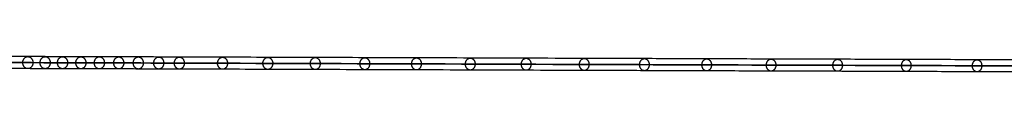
# Model space of a CAD drawing. Header units: millimetres. Extents: x -1192 to 1067, y -14 to 15.
# Tile 5 of 13: x -967 to -738, y -1 to 3. Entities that reach past the tile are written whole.
import ezdxf

# ---------------------------------------------------------------- set-up
doc = ezdxf.new("R2010")
doc.units = ezdxf.units.MM
doc.layers.add('CABLE', color=7, linetype='Continuous')

msp = doc.modelspace()

# ---------------------------------------------------------------- linework, layer by layer
at = {"layer": 'CABLE'}
for points, knots in [([(-727.73, 1.96, 255.02), (-733.39, 1.98, 262.12), (-744.55, 2.02, 276.15), (-761.01, 2.08, 296.98), (-776.97, 2.13, 317.33), (-792.45, 2.18, 337.2), (-807.42, 2.23, 356.59), (-821.91, 2.28, 375.48), (-835.9, 2.33, 393.9), (-849.39, 2.37, 411.83), (-862.4, 2.42, 429.28), (-874.91, 2.46, 446.25), (-886.92, 2.5, 462.73), (-898.44, 2.54, 478.73), (-909.47, 2.57, 494.25), (-920.01, 2.61, 509.28), (-928.44, 2.63, 521.5), (-934.95, 2.66, 531.05), (-939.65, 2.67, 538), (-944.25, 2.68, 544.88), (-948.7, 2.7, 551.58), (-953.06, 2.71, 558.22), (-957.26, 2.73, 564.68), (-961.37, 2.74, 571.08), (-965.32, 2.75, 577.3), (-969.19, 2.76, 583.45), (-972.9, 2.77, 589.43), (-976.51, 2.78, 595.34), (-979.98, 2.8, 601.08), (-983.35, 2.8, 606.75), (-986.56, 2.81, 612.25), (-989.68, 2.82, 617.68), (-992.18, 2.83, 622.1), (-994.14, 2.84, 625.61), (-995.55, 2.84, 628.17), (-996.94, 2.84, 630.71), (-998.29, 2.85, 633.21), (-999.61, 2.85, 635.69), (-1001.32, 2.86, 638.92), (-1002.98, 2.86, 642.12), (-1004.59, 2.86, 645.28), (-1005.76, 2.87, 647.6), (-1006.9, 2.87, 649.9), (-1008, 2.87, 652.16), (-1009.08, 2.88, 654.4), (-1010.12, 2.88, 656.59), (-1011.14, 2.88, 658.77), (-1012.12, 2.88, 660.91), (-1013.07, 2.89, 663.02), (-1013.99, 2.89, 665.11), (-1014.89, 2.89, 667.16), (-1015.75, 2.89, 669.19), (-1016.57, 2.89, 671.18), (-1017.37, 2.9, 673.14), (-1018.14, 2.9, 675.07), (-1018.87, 2.9, 676.97), (-1019.58, 2.9, 678.84), (-1020.25, 2.9, 680.68), (-1020.9, 2.9, 682.49), (-1021.51, 2.9, 684.27), (-1022.09, 2.9, 686.02), (-1022.64, 2.9, 687.74), (-1023.16, 2.91, 689.43), (-1023.65, 2.91, 691.09), (-1024.11, 2.91, 692.71), (-1024.54, 2.91, 694.31), (-1024.93, 2.91, 695.88), (-1025.18, 2.91, 696.92), (-1025.3, 2.91, 697.43)], [0, 0, 0, 0, 27.235592, 53.785722, 79.650681, 104.830781, 129.326365, 153.137801, 176.265493, 198.709879, 220.47144, 241.550705, 261.948254, 281.664727, 300.700834, 319.057364, 336.735196, 345.235256, 353.735315, 361.897072, 370.058829, 377.882909, 385.706989, 393.194102, 400.681215, 407.832173, 414.983131, 421.798864, 428.614597, 435.096181, 441.577765, 447.726451, 453.875137, 456.825092, 459.775046, 462.642346, 465.509645, 468.294514, 471.079383, 476.484752, 479.105521, 481.72629, 484.265439, 486.804588, 489.26244, 491.720293, 494.097206, 496.47412, 498.770491, 501.066862, 503.303096, 505.499395, 507.655884, 509.772694, 511.849967, 513.88785, 515.8865, 517.846082, 519.766774, 521.648761, 523.492244, 525.297433, 527.064555, 528.793849, 530.485572, 532.139999, 533.757421, 535.338075, 535.338075, 535.338075, 535.338075]), ([(-728.83, 0.56, 254.15), (-734.49, 0.58, 261.25), (-745.65, 0.62, 275.28), (-762.11, 0.68, 296.12), (-778.08, 0.73, 316.47), (-793.55, 0.78, 336.35), (-808.53, 0.83, 355.73), (-823.02, 0.88, 374.64), (-837.01, 0.93, 393.06), (-850.51, 0.97, 411), (-863.52, 1.02, 428.45), (-876.04, 1.06, 445.43), (-888.06, 1.1, 461.91), (-899.58, 1.14, 477.92), (-910.62, 1.17, 493.45), (-921.16, 1.21, 508.49), (-929.6, 1.23, 520.71), (-936.11, 1.26, 530.27), (-940.81, 1.27, 537.22), (-945.42, 1.29, 544.1), (-949.87, 1.3, 550.82), (-954.23, 1.31, 557.45), (-958.44, 1.33, 563.93), (-962.55, 1.34, 570.32), (-966.51, 1.35, 576.55), (-970.38, 1.36, 582.71), (-974.09, 1.37, 588.7), (-977.71, 1.38, 594.62), (-981.18, 1.4, 600.37), (-984.55, 1.41, 606.04), (-987.77, 1.41, 611.55), (-990.9, 1.42, 616.98), (-993.41, 1.43, 621.42), (-995.36, 1.44, 624.93), (-996.78, 1.44, 627.5), (-998.17, 1.44, 630.04), (-999.52, 1.45, 632.55), (-1000.85, 1.45, 635.03), (-1002.56, 1.46, 638.28), (-1004.23, 1.46, 641.48), (-1005.84, 1.47, 644.65), (-1007.01, 1.47, 646.98), (-1008.15, 1.47, 649.28), (-1009.26, 1.47, 651.55), (-1010.34, 1.48, 653.79), (-1011.39, 1.48, 656), (-1012.41, 1.48, 658.18), (-1013.39, 1.48, 660.33), (-1014.35, 1.49, 662.45), (-1015.28, 1.49, 664.55), (-1016.17, 1.49, 666.61), (-1017.04, 1.49, 668.64), (-1017.87, 1.49, 670.65), (-1018.67, 1.5, 672.62), (-1019.44, 1.5, 674.56), (-1020.18, 1.5, 676.47), (-1020.89, 1.5, 678.35), (-1021.57, 1.5, 680.2), (-1022.22, 1.5, 682.03), (-1022.84, 1.5, 683.82), (-1023.42, 1.5, 685.58), (-1023.98, 1.51, 687.32), (-1024.5, 1.51, 689.02), (-1025, 1.51, 690.7), (-1025.46, 1.51, 692.34), (-1025.89, 1.51, 693.96), (-1026.29, 1.51, 695.55), (-1026.54, 1.51, 696.6), (-1026.66, 1.51, 697.12), (-1026.68, 1.51, 697.17), (-1026.69, 1.51, 697.22), (-1026.7, 1.51, 697.27)], [0, 0, 0, 0, 27.267565, 53.848863, 79.744184, 104.953845, 129.478184, 153.317573, 176.472415, 198.943149, 220.730257, 241.834267, 262.255761, 281.99538, 301.053834, 319.431913, 337.130497, 345.640535, 354.150573, 362.321911, 370.49325, 378.326514, 386.159779, 393.655682, 401.151585, 408.310937, 415.470289, 422.294024, 429.117758, 435.606951, 442.096144, 448.252048, 454.407952, 457.361369, 460.314787, 463.185452, 466.056117, 468.844256, 471.632394, 477.044109, 479.667954, 482.2918, 484.83393, 487.376059, 489.836797, 492.297534, 494.677239, 497.056943, 499.35601, 501.655076, 503.893935, 506.092812, 508.251833, 510.371129, 512.45084, 514.491115, 516.492111, 518.453994, 520.37694, 522.261137, 524.106783, 525.914092, 527.683288, 529.414612, 531.108322, 532.76469, 534.384011, 535.966599, 535.966599, 535.966599, 536.125454, 536.125454, 536.125454, 536.125454]), ([(-727.74, -0.84, 255.02), (-733.4, -0.82, 262.12), (-744.56, -0.78, 276.15), (-761.01, -0.72, 296.99), (-776.98, -0.67, 317.34), (-792.45, -0.62, 337.21), (-807.43, -0.57, 356.59), (-821.91, -0.52, 375.49), (-835.9, -0.47, 393.91), (-849.4, -0.43, 411.84), (-862.4, -0.38, 429.29), (-874.91, -0.34, 446.26), (-886.92, -0.3, 462.74), (-898.45, -0.26, 478.74), (-909.48, -0.23, 494.25), (-920.01, -0.19, 509.29), (-928.44, -0.17, 521.5), (-934.95, -0.14, 531.06), (-939.65, -0.13, 538.01), (-944.25, -0.12, 544.88), (-948.7, -0.1, 551.59), (-953.06, -0.09, 558.22), (-957.26, -0.07, 564.69), (-961.37, -0.06, 571.08), (-965.33, -0.05, 577.3), (-969.19, -0.04, 583.46), (-972.9, -0.03, 589.44), (-976.52, -0.02, 595.35), (-979.98, 0, 601.09), (-983.35, 0, 606.75), (-986.57, 0.01, 612.25), (-989.69, 0.02, 617.68), (-992.19, 0.03, 622.1), (-994.14, 0.04, 625.61), (-995.55, 0.04, 628.17), (-996.94, 0.04, 630.71), (-998.29, 0.05, 633.21), (-999.62, 0.05, 635.69), (-1001.32, 0.06, 638.93), (-1002.98, 0.06, 642.12), (-1004.6, 0.06, 645.29), (-1005.76, 0.07, 647.6), (-1006.9, 0.07, 649.9), (-1008, 0.07, 652.16), (-1009.08, 0.08, 654.4), (-1010.12, 0.08, 656.59), (-1011.14, 0.08, 658.77), (-1012.12, 0.08, 660.91), (-1013.07, 0.09, 663.03), (-1014, 0.09, 665.11), (-1014.89, 0.09, 667.17), (-1015.75, 0.09, 669.19), (-1016.58, 0.09, 671.18), (-1017.37, 0.1, 673.14), (-1018.14, 0.1, 675.07), (-1018.88, 0.1, 676.97), (-1019.58, 0.1, 678.84), (-1020.26, 0.1, 680.68), (-1020.9, 0.1, 682.49), (-1021.51, 0.1, 684.27), (-1022.09, 0.1, 686.02), (-1022.64, 0.1, 687.74), (-1023.16, 0.11, 689.43), (-1023.65, 0.11, 691.09), (-1024.11, 0.11, 692.71), (-1024.54, 0.11, 694.31), (-1024.94, 0.11, 695.88), (-1025.18, 0.11, 696.92), (-1025.3, 0.11, 697.43), (-1025.3, 0.11, 697.43), (-1025.3, 0.11, 697.43), (-1025.3, 0.11, 697.43)], [0, 0, 0, 0, 27.235592, 53.785722, 79.650681, 104.830781, 129.326365, 153.137801, 176.265493, 198.709879, 220.47144, 241.550705, 261.948254, 281.664727, 300.700834, 319.057364, 336.735196, 345.235256, 353.735315, 361.897072, 370.058829, 377.882909, 385.706989, 393.194102, 400.681215, 407.832173, 414.983131, 421.798864, 428.614597, 435.096181, 441.577765, 447.726451, 453.875137, 456.825092, 459.775046, 462.642346, 465.509645, 468.294514, 471.079383, 476.484752, 479.105521, 481.72629, 484.265439, 486.804588, 489.26244, 491.720293, 494.097206, 496.47412, 498.770491, 501.066862, 503.303096, 505.499395, 507.655884, 509.772694, 511.849967, 513.88785, 515.8865, 517.846082, 519.766774, 521.648761, 523.492244, 525.297433, 527.064555, 528.793849, 530.485572, 532.139999, 533.757421, 535.338153, 535.338153, 535.338153, 535.33823, 535.33823, 535.33823, 535.33823]), ([(-1023.9, 1.51, 697.59), (-1023.79, 1.51, 697.14), (-1023.56, 1.51, 696.16), (-1023.18, 1.51, 694.67), (-1022.76, 1.51, 693.08), (-1022.31, 1.51, 691.47), (-1021.82, 1.5, 689.83), (-1021.31, 1.5, 688.16), (-1020.76, 1.5, 686.45), (-1020.18, 1.5, 684.72), (-1019.58, 1.5, 682.95), (-1018.94, 1.5, 681.16), (-1018.27, 1.5, 679.33), (-1017.57, 1.5, 677.47), (-1016.84, 1.5, 675.58), (-1016.07, 1.49, 673.66), (-1015.28, 1.49, 671.71), (-1014.46, 1.49, 669.73), (-1013.6, 1.49, 667.72), (-1012.71, 1.49, 665.67), (-1011.79, 1.49, 663.6), (-1010.84, 1.48, 661.49), (-1009.87, 1.48, 659.36), (-1008.85, 1.48, 657.19), (-1007.82, 1.48, 655), (-1006.74, 1.47, 652.77), (-1005.64, 1.47, 650.52), (-1004.51, 1.47, 648.23), (-1003.34, 1.46, 645.92), (-1001.74, 1.46, 642.76), (-1000.08, 1.46, 639.57), (-998.38, 1.45, 636.35), (-997.06, 1.45, 633.87), (-995.71, 1.44, 631.38), (-994.32, 1.44, 628.84), (-992.92, 1.44, 626.29), (-990.97, 1.43, 622.79), (-988.47, 1.42, 618.37), (-985.35, 1.41, 612.95), (-982.14, 1.4, 607.46), (-978.78, 1.39, 601.8), (-975.32, 1.38, 596.07), (-971.71, 1.37, 590.17), (-968, 1.36, 584.2), (-964.14, 1.35, 578.05), (-960.19, 1.34, 571.83), (-956.08, 1.33, 565.45), (-951.89, 1.31, 558.99), (-947.53, 1.3, 552.36), (-943.09, 1.28, 545.65), (-938.49, 1.27, 538.79), (-933.79, 1.26, 531.84), (-927.29, 1.23, 522.29), (-918.86, 1.21, 510.08), (-908.33, 1.17, 495.06), (-897.31, 1.14, 479.55), (-885.79, 1.1, 463.56), (-873.78, 1.06, 447.08), (-861.27, 1.02, 430.12), (-848.27, 0.97, 412.68), (-834.78, 0.93, 394.75), (-820.79, 0.88, 376.34), (-806.32, 0.83, 357.44), (-791.34, 0.78, 338.06), (-775.87, 0.73, 318.2), (-759.91, 0.68, 297.85), (-743.46, 0.62, 277.02), (-732.3, 0.58, 262.99), (-726.64, 0.56, 255.9)], [0, 0, 0, 0, 1.418628, 3.034171, 4.686674, 6.376432, 8.103716, 9.868784, 11.671875, 13.513215, 15.393015, 17.311474, 19.268779, 21.265105, 23.300619, 25.375478, 27.489829, 29.643811, 31.837557, 34.071192, 36.364894, 38.658595, 41.032747, 43.406898, 45.861894, 48.316889, 50.853087, 53.389284, 56.007007, 58.62473, 64.023817, 66.805449, 69.587082, 72.451048, 75.315015, 78.261541, 81.208067, 87.349606, 93.491145, 99.965196, 106.439247, 113.247058, 120.054869, 127.197516, 134.340162, 141.818573, 149.296984, 157.111971, 164.926957, 173.079227, 181.231498, 189.721678, 198.211858, 215.869143, 234.204338, 253.21832, 272.911877, 293.285717, 314.340482, 336.076751, 358.49505, 381.595861, 405.379621, 429.846734, 454.997569, 480.832464, 507.351736, 534.555672, 534.555672, 534.555672, 534.555672])]:
    msp.add_open_spline(points, degree=3, knots=knots, dxfattribs=at)
for points, knots in [([(-966.56, 1.35, 576.65), (-966.56, 2.75, 576.65), (-965.38, 2.75, 577.4), (-964.2, 2.75, 578.15), (-964.2, 1.35, 578.15)], [4.39823, 4.39823, 4.39823, 6.597345, 6.597345, 8.796459, 8.796459, 8.796459]), ([(-962.54, 1.34, 570.33), (-962.54, 2.74, 570.33), (-961.36, 2.74, 571.08), (-960.18, 2.74, 571.83), (-960.19, 1.34, 571.84)], [4.39823, 4.39823, 4.39823, 6.597345, 6.597345, 8.796459, 8.796459, 8.796459]), ([(-958.49, 1.33, 564.02), (-958.49, 2.73, 564.02), (-957.31, 2.73, 564.78), (-956.14, 2.73, 565.54), (-956.14, 1.33, 565.54)], [4.39823, 4.39823, 4.39823, 6.597345, 6.597345, 8.796459, 8.796459, 8.796459]), ([(-954.22, 1.31, 557.46), (-954.22, 2.71, 557.46), (-953.05, 2.71, 558.22), (-951.88, 2.71, 558.99), (-951.88, 1.31, 558.99)], [4.39823, 4.39823, 4.39823, 6.597345, 6.597345, 8.796459, 8.796459, 8.796459]), ([(-949.93, 1.3, 550.91), (-949.92, 2.7, 550.91), (-948.76, 2.7, 551.68), (-947.59, 2.7, 552.45), (-947.59, 1.3, 552.45)], [4.39823, 4.39823, 4.39823, 6.597345, 6.597345, 8.796459, 8.796459, 8.796459]), ([(-945.41, 1.29, 544.11), (-945.41, 2.69, 544.1), (-944.24, 2.68, 544.88), (-943.08, 2.68, 545.66), (-943.08, 1.28, 545.66)], [4.39823, 4.39823, 4.39823, 6.597345, 6.597345, 8.796459, 8.796459, 8.796459]), ([(-940.87, 1.27, 537.32), (-940.87, 2.67, 537.32), (-939.7, 2.67, 538.1), (-938.54, 2.67, 538.88), (-938.54, 1.27, 538.88)], [4.39823, 4.39823, 4.39823, 6.597345, 6.597345, 8.796459, 8.796459, 8.796459]), ([(-936.11, 1.26, 530.27), (-936.1, 2.66, 530.27), (-934.95, 2.66, 531.06), (-933.79, 2.66, 531.84), (-933.79, 1.26, 531.84)], [4.39823, 4.39823, 4.39823, 6.597345, 6.597345, 8.796459, 8.796459, 8.796459]), ([(-931.31, 1.24, 523.24), (-931.31, 2.64, 523.24), (-930.16, 2.64, 524.03), (-929, 2.64, 524.82), (-929, 1.24, 524.82)], [4.39823, 4.39823, 4.39823, 6.597345, 6.597345, 8.796459, 8.796459, 8.796459]), ([(-921.27, 1.21, 508.68), (-921.27, 2.61, 508.68), (-920.12, 2.61, 509.48), (-918.97, 2.61, 510.28), (-918.97, 1.21, 510.28)], [4.39823, 4.39823, 4.39823, 6.597345, 6.597345, 8.796459, 8.796459, 8.796459]), ([(-910.73, 1.17, 493.64), (-910.73, 2.57, 493.64), (-909.59, 2.57, 494.45), (-908.44, 2.57, 495.25), (-908.44, 1.17, 495.26)], [4.39823, 4.39823, 4.39823, 6.597345, 6.597345, 8.796459, 8.796459, 8.796459]), ([(-899.7, 1.14, 478.12), (-899.7, 2.54, 478.12), (-898.56, 2.54, 478.93), (-897.42, 2.54, 479.74), (-897.42, 1.14, 479.75)], [4.39823, 4.39823, 4.39823, 6.597345, 6.597345, 8.796459, 8.796459, 8.796459]), ([(-888.17, 1.1, 462.11), (-888.17, 2.5, 462.11), (-887.04, 2.5, 462.93), (-885.9, 2.5, 463.75), (-885.91, 1.1, 463.75)], [4.39823, 4.39823, 4.39823, 6.597345, 6.597345, 8.796459, 8.796459, 8.796459]), ([(-876.16, 1.06, 445.62), (-876.15, 2.46, 445.62), (-875.02, 2.46, 446.45), (-873.9, 2.46, 447.27), (-873.9, 1.06, 447.28)], [4.39823, 4.39823, 4.39823, 6.597345, 6.597345, 8.796459, 8.796459, 8.796459]), ([(-863.64, 1.02, 428.65), (-863.64, 2.42, 428.64), (-862.52, 2.42, 429.48), (-861.39, 2.42, 430.31), (-861.39, 1.02, 430.31)], [4.39823, 4.39823, 4.39823, 6.597345, 6.597345, 8.796459, 8.796459, 8.796459]), ([(-850.64, 0.98, 411.19), (-850.64, 2.37, 411.19), (-849.52, 2.37, 412.03), (-848.39, 2.37, 412.87), (-848.4, 0.97, 412.87)], [4.39823, 4.39823, 4.39823, 6.597345, 6.597345, 8.796459, 8.796459, 8.796459]), ([(-837.14, 0.93, 393.25), (-837.14, 2.33, 393.25), (-836.02, 2.33, 394.09), (-834.9, 2.33, 394.94), (-834.91, 0.93, 394.94)], [4.39823, 4.39823, 4.39823, 6.597345, 6.597345, 8.796459, 8.796459, 8.796459]), ([(-964.2, 1.35, 578.15), (-964.2, -0.05, 578.15), (-965.38, -0.05, 577.4), (-966.57, -0.05, 576.66), (-966.56, 1.35, 576.65)], [0, 0, 0, 2.199115, 2.199115, 4.39823, 4.39823, 4.39823]), ([(-960.19, 1.34, 571.84), (-960.19, -0.06, 571.84), (-961.37, -0.06, 571.08), (-962.55, -0.06, 570.33), (-962.54, 1.34, 570.33)], [0, 0, 0, 2.199115, 2.199115, 4.39823, 4.39823, 4.39823]), ([(-956.14, 1.33, 565.54), (-956.14, -0.07, 565.55), (-957.32, -0.07, 564.79), (-958.49, -0.07, 564.03), (-958.49, 1.33, 564.02)], [0, 0, 0, 2.199115, 2.199115, 4.39823, 4.39823, 4.39823]), ([(-951.88, 1.31, 558.99), (-951.88, -0.09, 558.99), (-953.05, -0.09, 558.23), (-954.23, -0.09, 557.46), (-954.22, 1.31, 557.46)], [0, 0, 0, 2.199115, 2.199115, 4.39823, 4.39823, 4.39823]), ([(-947.59, 1.3, 552.45), (-947.59, -0.1, 552.46), (-948.76, -0.1, 551.69), (-949.93, -0.1, 550.91), (-949.93, 1.3, 550.91)], [0, 0, 0, 2.199115, 2.199115, 4.39823, 4.39823, 4.39823]), ([(-943.08, 1.28, 545.66), (-943.08, -0.12, 545.66), (-944.25, -0.12, 544.88), (-945.41, -0.11, 544.11), (-945.41, 1.29, 544.11)], [0, 0, 0, 2.199115, 2.199115, 4.39823, 4.39823, 4.39823]), ([(-938.54, 1.27, 538.88), (-938.55, -0.13, 538.88), (-939.71, -0.13, 538.1), (-940.87, -0.13, 537.32), (-940.87, 1.27, 537.32)], [0, 0, 0, 2.199115, 2.199115, 4.39823, 4.39823, 4.39823]), ([(-933.79, 1.26, 531.84), (-933.79, -0.14, 531.85), (-934.95, -0.14, 531.06), (-936.11, -0.14, 530.27), (-936.11, 1.26, 530.27)], [0, 0, 0, 2.199115, 2.199115, 4.39823, 4.39823, 4.39823]), ([(-929, 1.24, 524.82), (-929.01, -0.16, 524.83), (-930.16, -0.16, 524.04), (-931.32, -0.16, 523.24), (-931.31, 1.24, 523.24)], [0, 0, 0, 2.199115, 2.199115, 4.39823, 4.39823, 4.39823]), ([(-918.97, 1.21, 510.28), (-918.97, -0.19, 510.28), (-920.12, -0.19, 509.49), (-921.27, -0.19, 508.69), (-921.27, 1.21, 508.68)], [0, 0, 0, 2.199115, 2.199115, 4.39823, 4.39823, 4.39823]), ([(-908.44, 1.17, 495.26), (-908.45, -0.23, 495.26), (-909.59, -0.23, 494.45), (-910.73, -0.23, 493.64), (-910.73, 1.17, 493.64)], [0, 0, 0, 2.199115, 2.199115, 4.39823, 4.39823, 4.39823]), ([(-897.42, 1.14, 479.75), (-897.42, -0.26, 479.75), (-898.56, -0.26, 478.93), (-899.7, -0.26, 478.12), (-899.7, 1.14, 478.12)], [0, 0, 0, 2.199115, 2.199115, 4.39823, 4.39823, 4.39823]), ([(-885.91, 1.1, 463.75), (-885.91, -0.3, 463.75), (-887.04, -0.3, 462.93), (-888.18, -0.3, 462.11), (-888.17, 1.1, 462.11)], [0, 0, 0, 2.199115, 2.199115, 4.39823, 4.39823, 4.39823]), ([(-873.9, 1.06, 447.28), (-873.9, -0.34, 447.28), (-875.03, -0.34, 446.45), (-876.16, -0.34, 445.62), (-876.16, 1.06, 445.62)], [0, 0, 0, 2.199115, 2.199115, 4.39823, 4.39823, 4.39823]), ([(-861.39, 1.02, 430.31), (-861.4, -0.38, 430.32), (-862.52, -0.38, 429.48), (-863.64, -0.38, 428.65), (-863.64, 1.02, 428.65)], [0, 0, 0, 2.199115, 2.199115, 4.39823, 4.39823, 4.39823]), ([(-848.4, 0.97, 412.87), (-848.4, -0.43, 412.87), (-849.52, -0.43, 412.03), (-850.64, -0.43, 411.19), (-850.64, 0.98, 411.19)], [0, 0, 0, 2.199115, 2.199115, 4.39823, 4.39823, 4.39823]), ([(-834.91, 0.93, 394.94), (-834.91, -0.47, 394.94), (-836.02, -0.47, 394.1), (-837.14, -0.47, 393.25), (-837.14, 0.93, 393.25)], [0, 0, 0, 2.199115, 2.199115, 4.39823, 4.39823, 4.39823]), ([(-823.15, 0.88, 374.83), (-823.14, 2.28, 374.83), (-822.03, 2.28, 375.68), (-820.92, 2.28, 376.52), (-820.92, 0.88, 376.53)], [4.39823, 4.39823, 4.39823, 6.597345, 6.597345, 8.796459, 8.796459, 8.796459]), ([(-820.92, 0.88, 376.53), (-820.92, -0.52, 376.53), (-822.03, -0.52, 375.68), (-823.15, -0.52, 374.83), (-823.15, 0.88, 374.83)], [0, 0, 0, 2.199115, 2.199115, 4.39823, 4.39823, 4.39823]), ([(-808.66, 0.83, 355.92), (-808.66, 2.23, 355.92), (-807.55, 2.23, 356.78), (-806.44, 2.23, 357.63), (-806.44, 0.83, 357.63)], [4.39823, 4.39823, 4.39823, 6.597345, 6.597345, 8.796459, 8.796459, 8.796459]), ([(-806.44, 0.83, 357.63), (-806.44, -0.57, 357.63), (-807.55, -0.57, 356.78), (-808.66, -0.57, 355.93), (-808.66, 0.83, 355.92)], [0, 0, 0, 2.199115, 2.199115, 4.39823, 4.39823, 4.39823]), ([(-793.68, 0.78, 336.54), (-793.68, 2.18, 336.53), (-792.57, 2.18, 337.39), (-791.47, 2.18, 338.25), (-791.47, 0.78, 338.25)], [4.39823, 4.39823, 4.39823, 6.597345, 6.597345, 8.796459, 8.796459, 8.796459]), ([(-791.47, 0.78, 338.25), (-791.47, -0.62, 338.25), (-792.58, -0.62, 337.4), (-793.68, -0.62, 336.54), (-793.68, 0.78, 336.54)], [0, 0, 0, 2.199115, 2.199115, 4.39823, 4.39823, 4.39823]), ([(-778.21, 0.73, 316.66), (-778.21, 2.13, 316.66), (-777.1, 2.13, 317.52), (-776, 2.13, 318.38), (-776, 0.73, 318.39)], [4.39823, 4.39823, 4.39823, 6.597345, 6.597345, 8.796459, 8.796459, 8.796459]), ([(-776, 0.73, 318.39), (-776, -0.67, 318.39), (-777.11, -0.67, 317.53), (-778.21, -0.67, 316.67), (-778.21, 0.73, 316.66)], [0, 0, 0, 2.199115, 2.199115, 4.39823, 4.39823, 4.39823]), ([(-762.24, 0.68, 296.31), (-762.24, 2.08, 296.31), (-761.14, 2.08, 297.17), (-760.04, 2.08, 298.04), (-760.04, 0.68, 298.04)], [4.39823, 4.39823, 4.39823, 6.597345, 6.597345, 8.796459, 8.796459, 8.796459]), ([(-760.04, 0.68, 298.04), (-760.04, -0.72, 298.04), (-761.14, -0.72, 297.18), (-762.24, -0.72, 296.31), (-762.24, 0.68, 296.31)], [0, 0, 0, 2.199115, 2.199115, 4.39823, 4.39823, 4.39823]), ([(-745.78, 0.62, 275.47), (-745.78, 2.02, 275.47), (-744.68, 2.02, 276.34), (-743.59, 2.02, 277.21), (-743.59, 0.62, 277.21)], [4.39823, 4.39823, 4.39823, 6.597345, 6.597345, 8.796459, 8.796459, 8.796459]), ([(-743.59, 0.62, 277.21), (-743.59, -0.78, 277.21), (-744.69, -0.78, 276.34), (-745.78, -0.78, 275.47), (-745.78, 0.62, 275.47)], [0, 0, 0, 2.199115, 2.199115, 4.39823, 4.39823, 4.39823])]:
    msp.add_rational_spline(points, [1, 0.707106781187, 1, 0.707106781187, 1], degree=2, knots=knots, dxfattribs=at)

doc.saveas('drawing.dxf')
